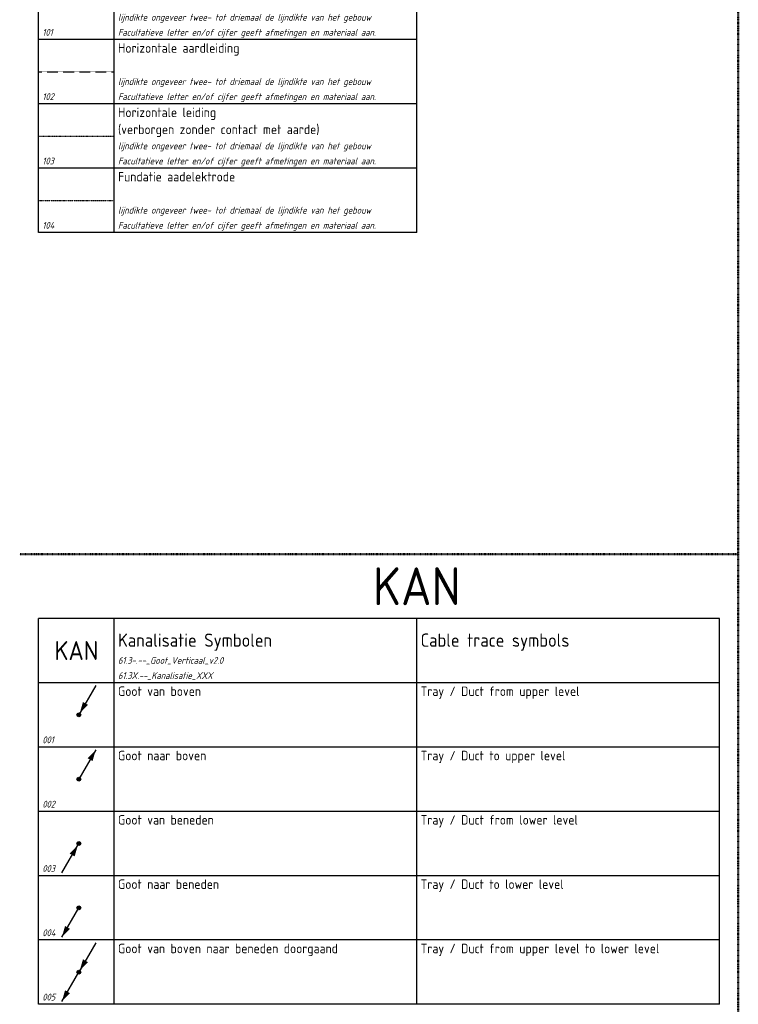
# Model space of a CAD drawing. Header units: millimetres. Extents: x 0 to 160900, y 0 to 84100.
# Tile 11 of 26: x 78500 to 97500, y 16550 to 42575. Entities that reach past the tile are written whole.
import ezdxf
from ezdxf.enums import TextEntityAlignment as Align

# ---------------------------------------------------------------- set-up
doc = ezdxf.new("R2010")
doc.units = ezdxf.units.MM
doc.header["$PDMODE"] = 35
doc.header["$PDSIZE"] = 1
for name, pattern in [('RVB_ALG_1xLong', [9, 6, -3]), ('RVB_ALG_1xLong_1xDot', [12, 6, -3, 0, -3]), ('RVB_ALG_1xLong_2xDot', [15, 6, -3, 0, -3, 0, -3])]:
    doc.linetypes.add(name, pattern=pattern)
for name, color, linetype in [('61.25.--_Bliksemafleiding', 3, 'Continuous'), ('61.32.--_Kanalisatie_laagspanning', 3, 'Continuous'), ('RVB_ALG_RENVOOI', 2, 'Continuous')]:
    doc.layers.add(name, color=color, linetype=linetype)
doc.layers.add('RVB_ALG_TEKENBLAD_POINTS', color=200, linetype='Continuous', plot=False, transparency=0.5)
doc.styles.add('RVB_TXT', font='isocp.shx')

# ---------------------------------------------------------------- blocks, each defined once
blk = doc.blocks.new('*U246')
at = {"linetype": 'Continuous', "lineweight": -2, "transparency": 16777216}
h = blk.add_hatch(color=0, dxfattribs=at)
edge = h.paths.add_edge_path()
edge.add_arc((0, 0), 0.5, 150, 510)
at = {"color": 0, "linetype": 'Continuous', "lineweight": -2, "transparency": 16777216}
blk.add_line((4.49, 7.76), (0, 0), dxfattribs=at)
blk.add_circle((0, 0), 0.5, dxfattribs=at)
blk.add_solid([(0.25, 0.43), (2.4, 2.65), (1.1, 3.4)], dxfattribs=at)
at = {"layer": 'RVB_ALG_TEKENBLAD_POINTS', "transparency": 16777216}
blk.add_point((0, 0), dxfattribs=at)
at = {"color": 1, "linetype": 'Continuous', "lineweight": -2, "transparency": 16777216, "style": 'RVB_TXT'}
blk.add_attdef('E_CODE', text='', height=1.8, dxfattribs=at).set_placement((6, 0), align=Align.MIDDLE_CENTER)
blk = doc.blocks.new('*U248')
at = {"linetype": 'Continuous', "lineweight": -2, "transparency": 16777216}
h = blk.add_hatch(color=0, dxfattribs=at)
edge = h.paths.add_edge_path()
edge.add_arc((0, 0), 0.5, 150, 510)
at = {"color": 0, "linetype": 'Continuous', "lineweight": -2, "transparency": 16777216}
blk.add_line((4.49, 7.76), (0, 0), dxfattribs=at)
blk.add_circle((0, 0), 0.5, dxfattribs=at)
blk.add_solid([(4.49, 7.76), (2.34, 5.54), (3.64, 4.79)], dxfattribs=at)
at = {"layer": 'RVB_ALG_TEKENBLAD_POINTS', "transparency": 16777216}
blk.add_point((0, 0), dxfattribs=at)
at = {"color": 1, "linetype": 'Continuous', "lineweight": -2, "transparency": 16777216, "style": 'RVB_TXT'}
blk.add_attdef('E_CODE', text='', height=1.8, dxfattribs=at).set_placement((6, 0), align=Align.MIDDLE_CENTER)
blk = doc.blocks.new('*U249')
at = {"linetype": 'Continuous', "lineweight": -2, "transparency": 16777216}
h = blk.add_hatch(color=0, dxfattribs=at)
edge = h.paths.add_edge_path()
edge.add_arc((0, 0), 0.5, 150, 510)
at = {"color": 0, "linetype": 'Continuous', "lineweight": -2, "transparency": 16777216}
blk.add_line((-4.48, -7.77), (0, 0), dxfattribs=at)
blk.add_circle((0, 0), 0.5, dxfattribs=at)
blk.add_solid([(-0.25, -0.44), (-2.4, -2.66), (-1.1, -3.41)], dxfattribs=at)
at = {"layer": 'RVB_ALG_TEKENBLAD_POINTS', "transparency": 16777216}
blk.add_point((0, 0), dxfattribs=at)
at = {"color": 1, "linetype": 'Continuous', "lineweight": -2, "transparency": 16777216, "style": 'RVB_TXT'}
blk.add_attdef('E_CODE', text='', height=1.8, dxfattribs=at).set_placement((6, 0), align=Align.MIDDLE_CENTER)
blk = doc.blocks.new('*U250')
at = {"linetype": 'Continuous', "lineweight": -2, "transparency": 16777216}
h = blk.add_hatch(color=0, dxfattribs=at)
edge = h.paths.add_edge_path()
edge.add_arc((0, 0), 0.5, 150, 510)
at = {"color": 0, "linetype": 'Continuous', "lineweight": -2, "transparency": 16777216}
blk.add_line((-4.48, -7.77), (0, 0), dxfattribs=at)
blk.add_circle((0, 0), 0.5, dxfattribs=at)
blk.add_solid([(-4.49, -7.77), (-2.34, -5.55), (-3.64, -4.8)], dxfattribs=at)
at = {"layer": 'RVB_ALG_TEKENBLAD_POINTS', "transparency": 16777216}
blk.add_point((0, 0), dxfattribs=at)
at = {"color": 1, "linetype": 'Continuous', "lineweight": -2, "transparency": 16777216, "style": 'RVB_TXT'}
blk.add_attdef('E_CODE', text='', height=1.8, dxfattribs=at).set_placement((6, 0), align=Align.MIDDLE_CENTER)
blk = doc.blocks.new('*U251')
at = {"linetype": 'Continuous', "lineweight": -2, "transparency": 16777216}
h = blk.add_hatch(color=0, dxfattribs=at)
edge = h.paths.add_edge_path()
edge.add_arc((0, 0), 0.5, 150, 510)
at = {"color": 0, "linetype": 'Continuous', "lineweight": -2, "transparency": 16777216}
for p in [(4.49, 7.76), (-4.48, -7.77)]:
    blk.add_line(p, (0, 0), dxfattribs=at)
blk.add_circle((0, 0), 0.5, dxfattribs=at)
for points in [[(0.25, 0.43), (2.4, 2.65), (1.1, 3.4)], [(-4.49, -7.77), (-2.34, -5.55), (-3.64, -4.8)]]:
    blk.add_solid(points, dxfattribs=at)
at = {"layer": 'RVB_ALG_TEKENBLAD_POINTS', "transparency": 16777216}
blk.add_point((0, 0), dxfattribs=at)
at = {"color": 1, "linetype": 'Continuous', "lineweight": -2, "transparency": 16777216, "style": 'RVB_TXT'}
blk.add_attdef('E_CODE', text='', height=1.8, dxfattribs=at).set_placement((6, 0), align=Align.MIDDLE_CENTER)
blk = doc.blocks.new('*U290')
at = {"layer": 'RVB_ALG_RENVOOI', "linetype": 'Continuous', "transparency": 16777216}
for p, q in [((0, 0), (0, 1700)), ((10000, 1700), (0, 1700)), ((2000, 0), (2000, 1700)), ((10000, 0), (10000, 1700)), ((10000, 0), (0, 0))]:
    blk.add_line(p, q, dxfattribs=at)
at = {"layer": 'RVB_ALG_RENVOOI', "color": 2, "linetype": 'Continuous', "lineweight": 25, "transparency": 16777216, "style": 'RVB_TXT'}
for tag, p in [('E_OMS_NL_1', (2100, 1350)), ('E_OMS_NL_2', (2100, 900))]:
    blk.add_attdef(tag, p, '', height=250, dxfattribs=at)
at = {"layer": 'RVB_ALG_RENVOOI', "color": 210, "linetype": 'Continuous', "lineweight": 18, "transparency": 16777216, "style": 'RVB_TXT', "oblique": 15}
for tag, p in [('E_OPM_NL_1', (2100, 500)), ('E_OPM_NL_2', (2100, 100))]:
    blk.add_attdef(tag, p, '', height=180, dxfattribs=at)
at = {"layer": 'RVB_ALG_RENVOOI', "color": 254, "linetype": 'Continuous', "lineweight": 18, "transparency": 16777216, "style": 'RVB_TXT', "oblique": 15}
blk.add_attdef('E_SYM_NR', (100, 100), '', height=180, dxfattribs=at)
blk = doc.blocks.new('*U75')
at = {"layer": 'RVB_ALG_RENVOOI', "linetype": 'Continuous', "transparency": 16777216}
for p, q in [((0, 0), (0, 1700)), ((10000, 1700), (0, 1700)), ((2000, 0), (2000, 1700)), ((10000, 0), (10000, 1700)), ((18000, 1700), (10000, 1700)), ((18000, 0), (18000, 1700)), ((10000, 0), (0, 0)), ((18000, 0), (10000, 0))]:
    blk.add_line(p, q, dxfattribs=at)
at = {"layer": 'RVB_ALG_RENVOOI', "color": 4, "linetype": 'Continuous', "lineweight": 50, "transparency": 16777216, "style": 'RVB_TXT'}
blk.add_attdef('E_ICODE', text='', height=500, dxfattribs=at).set_placement((1000, 850), align=Align.MIDDLE_CENTER)
at = {"layer": 'RVB_ALG_RENVOOI', "color": 3, "linetype": 'Continuous', "lineweight": 35, "transparency": 16777216, "style": 'RVB_TXT'}
for tag, p in [('E_TITEL_NL', (2100, 950)), ('E_TITEL_EN', (10100, 950))]:
    blk.add_attdef(tag, p, '', height=350, dxfattribs=at)
at = {"layer": 'RVB_ALG_RENVOOI', "color": 254, "linetype": 'Continuous', "lineweight": 18, "transparency": 16777216, "style": 'RVB_TXT', "oblique": 15}
for tag, p in [('E_BLOCK', (2100, 500)), ('E_LAYER', (2100, 100))]:
    blk.add_attdef(tag, p, '', height=180, dxfattribs=at)
blk = doc.blocks.new('*U73')
at = {"layer": 'RVB_ALG_RENVOOI', "linetype": 'Continuous', "transparency": 16777216}
for p, q in [((0, 0), (0, 1700)), ((10000, 1700), (0, 1700)), ((2000, 0), (2000, 1700)), ((10000, 0), (10000, 1700)), ((18000, 1700), (10000, 1700)), ((18000, 0), (18000, 1700)), ((10000, 0), (0, 0)), ((18000, 0), (10000, 0))]:
    blk.add_line(p, q, dxfattribs=at)
at = {"layer": 'RVB_ALG_RENVOOI', "color": 2, "linetype": 'Continuous', "lineweight": 25, "transparency": 16777216, "style": 'RVB_TXT'}
for tag, p in [('E_OMS_NL_1', (2100, 1350)), ('E_OMS_EN_1', (10100, 1350)), ('E_OMS_NL_2', (2100, 900)), ('E_OMS_EN_2', (10100, 900))]:
    blk.add_attdef(tag, p, '', height=250, dxfattribs=at)
at = {"layer": 'RVB_ALG_RENVOOI', "color": 210, "linetype": 'Continuous', "lineweight": 18, "transparency": 16777216, "style": 'RVB_TXT', "oblique": 15}
for tag, p in [('E_OPM_NL_1', (2100, 500)), ('E_OPM_EN_1', (10100, 500)), ('E_OPM_NL_2', (2100, 100)), ('E_OPM_EN_2', (10100, 100))]:
    blk.add_attdef(tag, p, '', height=180, dxfattribs=at)
at = {"layer": 'RVB_ALG_RENVOOI', "color": 254, "linetype": 'Continuous', "lineweight": 18, "transparency": 16777216, "style": 'RVB_TXT', "oblique": 15}
blk.add_attdef('E_SYM_NR', (100, 100), '', height=180, dxfattribs=at)

msp = doc.modelspace()

# ---------------------------------------------------------------- linework, layer by layer
at = {"layer": '61.25.--_Bliksemafleiding', "linetype": 'RVB_ALG_1xLong', "transparency": 16777216, "flags": 128}
msp.add_lwpolyline([(79000, 41200), (81000, 41200)], dxfattribs=at)
at = {"layer": '61.25.--_Bliksemafleiding', "linetype": 'RVB_ALG_1xLong_1xDot', "transparency": 16777216, "flags": 128}
msp.add_lwpolyline([(79000, 39500), (81000, 39500)], dxfattribs=at)
at = {"layer": '61.25.--_Bliksemafleiding', "linetype": 'RVB_ALG_1xLong_2xDot', "transparency": 16777216, "flags": 128}
msp.add_lwpolyline([(79000, 37800), (81000, 37800)], dxfattribs=at)
at = {"layer": 'RVB_ALG_RENVOOI', "color": 4, "linetype": 'RVB_ALG_1xLong_1xDot', "lineweight": 50, "transparency": 16777216, "flags": 128}
msp.add_lwpolyline([(97500, 82850), (97500, 1250)], dxfattribs=at)
at = {"layer": 'RVB_ALG_RENVOOI', "color": 4, "linetype": 'RVB_ALG_1xLong_1xDot', "lineweight": 50, "flags": 128}
msp.add_lwpolyline([(78500, 28450), (97500, 28450)], dxfattribs=at)

# ---------------------------------------------------------------- block references
at = {"layer": '61.32.--_Kanalisatie_laagspanning', "transparency": 16777216, "xscale": 100, "yscale": 100, "zscale": 100}
for name, p in [('*U246', (80063, 24200)), ('*U248', (80063, 22500)), ('*U249', (80063, 20800)), ('*U250', (80063, 19100)), ('*U251', (80063, 17400))]:
    msp.add_blockref(name, p, dxfattribs=at)
at = {"layer": 'RVB_ALG_RENVOOI'}
for name, p, values in [('*U290', (79000, 42050), {'E_OMS_NL_1': 'Horizontale leiding', 'E_OMS_NL_2': '(in zicht)', 'E_OPM_NL_1': 'lijndikte ongeveer twee- tot driemaal de lijndikte van het gebouw', 'E_OPM_NL_2': 'Facultatieve letter en/of cijfer geeft afmetingen en materiaal aan.', 'E_SYM_NR': '101'}), ('*U290', (79000, 40350), {'E_OMS_NL_1': 'Horizontale aardleiding', 'E_OPM_NL_1': 'lijndikte ongeveer twee- tot driemaal de lijndikte van het gebouw', 'E_OPM_NL_2': 'Facultatieve letter en/of cijfer geeft afmetingen en materiaal aan.', 'E_SYM_NR': '102'}), ('*U290', (79000, 38650), {'E_OMS_NL_1': 'Horizontale leiding', 'E_OMS_NL_2': '(verborgen zonder contact met aarde)', 'E_OPM_NL_1': 'lijndikte ongeveer twee- tot driemaal de lijndikte van het gebouw', 'E_OPM_NL_2': 'Facultatieve letter en/of cijfer geeft afmetingen en materiaal aan.', 'E_SYM_NR': '103'}), ('*U290', (79000, 36950), {'E_OMS_NL_1': 'Fundatie aadelektrode', 'E_OPM_NL_1': 'lijndikte ongeveer twee- tot driemaal de lijndikte van het gebouw', 'E_OPM_NL_2': 'Facultatieve letter en/of cijfer geeft afmetingen en materiaal aan.', 'E_SYM_NR': '104'}), ('*U75', (79000, 25050), {'E_TITEL_NL': 'Kanalisatie Symbolen', 'E_TITEL_EN': 'Cable trace symbols', 'E_ICODE': 'KAN', 'E_BLOCK': '61.3-.--_Goot_Verticaal_v2.0', 'E_LAYER': '61.3X.--_Kanalisatie_XXX'}), ('*U73', (79000, 23350), {'E_OMS_NL_1': 'Goot van boven', 'E_OMS_EN_1': 'Tray / Duct from upper level', 'E_SYM_NR': '001'}), ('*U73', (79000, 21650), {'E_OMS_NL_1': 'Goot naar boven', 'E_OMS_EN_1': 'Tray / Duct to upper level', 'E_SYM_NR': '002'}), ('*U73', (79000, 19950), {'E_OMS_NL_1': 'Goot van beneden', 'E_OMS_EN_1': 'Tray / Duct from lower level', 'E_SYM_NR': '003'}), ('*U73', (79000, 18250), {'E_OMS_NL_1': 'Goot naar beneden', 'E_OMS_EN_1': 'Tray / Duct to lower level', 'E_SYM_NR': '004'}), ('*U73', (79000, 16550), {'E_OMS_NL_1': 'Goot van boven naar beneden doorgaand', 'E_OMS_EN_1': 'Tray / Duct from upper level to lower level', 'E_SYM_NR': '005'})]:
    msp.add_blockref(name, p, dxfattribs=at).add_auto_attribs(values)

# ---------------------------------------------------------------- texts
at = {"layer": 'RVB_ALG_RENVOOI', "color": 6, "style": 'RVB_TXT'}
msp.add_text('KAN', height=1000, dxfattribs=at).set_placement((89000, 26800), align=Align.BOTTOM_CENTER)

doc.saveas('drawing.dxf')
